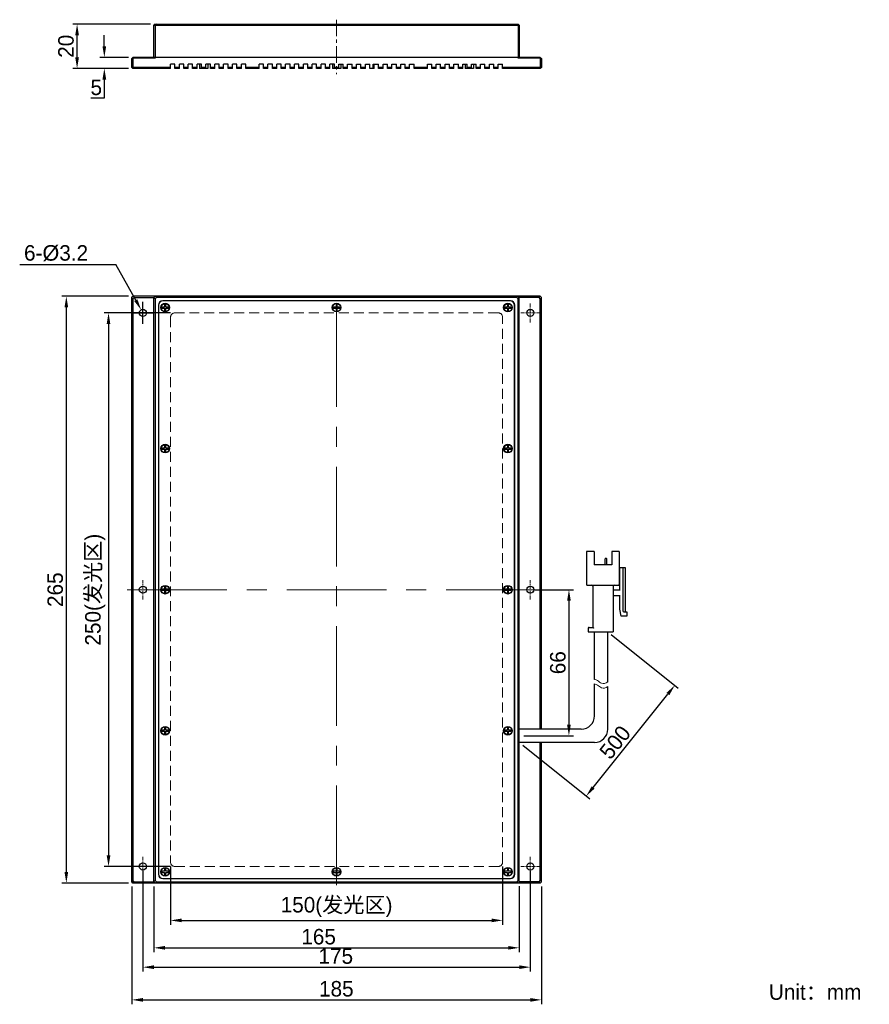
# Model space of a CAD drawing. Header units: inches. Extents: x 4508 to 4700, y -7160 to -6938.
import ezdxf

# ---------------------------------------------------------------- set-up
doc = ezdxf.new("R2010")
doc.units = ezdxf.units.IN
doc.header["$LTSCALE"] = 3
doc.header["$MEASUREMENT"] = 0
doc.header["$PDSIZE"] = -5
doc.linetypes.add('CENTERX2', pattern=[4, 2.5, -0.5, 0.5, -0.5])
doc.linetypes.add('DASHED2', pattern=[0.375, 0.25, -0.125])
doc.layers.get('Defpoints').update_dxf_attribs({"lineweight": 18})
for name, color, linetype, lineweight in [('中心线', 1, 'CENTERX2', 20), ('标注', 3, 'Continuous', 25), ('粗实线', 7, 'Continuous', 30), ('细实线', 7, 'Continuous', 15), ('虚线', 6, 'DASHED2', 18)]:
    doc.layers.add(name, color=color, linetype=linetype, lineweight=lineweight)
doc.styles.get("Standard").update_dxf_attribs({"font": '兰亭黑 GBK.TTF'})
doc.dimstyles.new('CST Standard', dxfattribs={"dimtxt": 3.5, "dimasz": 2.5, "dimexe": 1, "dimexo": 1, "dimgap": 0.6, "dimtad": 1, "dimtoh": 1, "dimdsep": 46, "dimtxsty": 'Standard', "dimcen": -2.5, "dimdle": 5, "dimclrd": 9, "dimclre": 9, "dimadec": 1, "dimazin": 2, "dimtfac": 1, "dimtofl": 0, "dimtmove": 0, "dimatfit": 0, "dimfxl": 1, "dimtolj": 1, "dimarcsym": 0})

# ---------------------------------------------------------------- blocks, each defined once
blk = doc.blocks.new('*X1')
at = {"layer": 'Defpoints', "color": 0}
for p in [(4542.22, -7127.79), (4617.22, -7127.79), (4617.22, -7140.97)]:
    blk.add_point(p, dxfattribs=at)
at = {"layer": '标注', "color": 9, "linetype": 'Continuous', "lineweight": -2, "ltscale": 3}
for p, q in [((4542.22, -7128.79), (4542.22, -7141.97)), ((4617.22, -7128.79), (4617.22, -7141.97)), ((4544.72, -7140.97), (4614.72, -7140.97))]:
    blk.add_line(p, q, dxfattribs=at)
at = {"layer": '标注', "color": 9}
for points in [[(4544.72, -7140.55), (4544.72, -7141.38), (4542.22, -7140.97)], [(4614.72, -7141.38), (4614.72, -7140.55), (4617.22, -7140.97)]]:
    blk.add_solid(points, dxfattribs=at)
at = {"layer": '标注', "color": 0, "ltscale": 3, "insert": (4579.72, -7137.96), "char_height": 3.5, "attachment_point": 5}
blk.add_mtext('\\A1;150(发光区)', dxfattribs=at)
blk = doc.blocks.new('*X2')
at = {"layer": 'Defpoints', "color": 0}
for p in [(4538.47, -7132.3), (4620.97, -7132.23), (4620.97, -7147.16)]:
    blk.add_point(p, dxfattribs=at)
at = {"layer": '标注', "color": 9, "linetype": 'Continuous', "lineweight": -2, "ltscale": 3}
for p, q in [((4538.47, -7133.3), (4538.47, -7148.16)), ((4620.97, -7133.23), (4620.97, -7148.16)), ((4540.97, -7147.16), (4618.47, -7147.16))]:
    blk.add_line(p, q, dxfattribs=at)
at = {"layer": '标注', "color": 9}
for points in [[(4540.97, -7146.74), (4540.97, -7147.57), (4538.47, -7147.16)], [(4618.47, -7147.57), (4618.47, -7146.74), (4620.97, -7147.16)]]:
    blk.add_solid(points, dxfattribs=at)
at = {"layer": '标注', "color": 0, "ltscale": 3, "insert": (4575.66, -7144.67), "char_height": 3.5, "attachment_point": 5}
blk.add_mtext('\\A1;165', dxfattribs=at)
blk = doc.blocks.new('*X3')
at = {"layer": 'Defpoints', "color": 0}
for p in [(4533.47, -7132.29), (4625.97, -7132.29), (4625.97, -7158.91)]:
    blk.add_point(p, dxfattribs=at)
at = {"layer": '标注', "color": 9, "linetype": 'Continuous', "lineweight": -2, "ltscale": 3}
for p, q in [((4533.47, -7133.29), (4533.47, -7159.91)), ((4625.97, -7133.29), (4625.97, -7159.91)), ((4535.97, -7158.91), (4623.47, -7158.91))]:
    blk.add_line(p, q, dxfattribs=at)
at = {"layer": '标注', "color": 9}
for points in [[(4535.97, -7158.5), (4535.97, -7159.33), (4533.47, -7158.91)], [(4623.47, -7159.33), (4623.47, -7158.5), (4625.97, -7158.91)]]:
    blk.add_solid(points, dxfattribs=at)
at = {"layer": '标注', "color": 0, "ltscale": 3, "insert": (4579.66, -7156.43), "char_height": 3.5, "attachment_point": 5}
blk.add_mtext('\\A1;185', dxfattribs=at)
blk = doc.blocks.new('*X4')
at = {"layer": 'Defpoints', "color": 0}
for p in [(4535.97, -7128.79), (4623.47, -7128.79), (4623.47, -7151.53)]:
    blk.add_point(p, dxfattribs=at)
at = {"layer": '标注', "color": 9, "linetype": 'Continuous', "lineweight": -2, "ltscale": 3}
for p, q in [((4535.97, -7129.79), (4535.97, -7152.53)), ((4623.47, -7129.79), (4623.47, -7152.53)), ((4538.47, -7151.53), (4620.97, -7151.53))]:
    blk.add_line(p, q, dxfattribs=at)
at = {"layer": '标注', "color": 9}
for points in [[(4538.47, -7151.11), (4538.47, -7151.95), (4535.97, -7151.53)], [(4620.97, -7151.95), (4620.97, -7151.11), (4623.47, -7151.53)]]:
    blk.add_solid(points, dxfattribs=at)
at = {"layer": '标注', "color": 0, "ltscale": 3, "insert": (4579.54, -7149.04), "char_height": 3.5, "attachment_point": 5}
blk.add_mtext('\\A1;175', dxfattribs=at)
blk = doc.blocks.new('*X5')
at = {"layer": 'Defpoints', "color": 0}
for p in [(4543.22, -7003.79), (4528.22, -7128.79), (4543.22, -7128.79)]:
    blk.add_point(p, dxfattribs=at)
at = {"layer": '标注', "color": 9, "linetype": 'Continuous', "lineweight": -2, "ltscale": 3}
for p, q in [((4542.22, -7003.79), (4527.22, -7003.79)), ((4528.22, -7006.29), (4528.22, -7126.29)), ((4542.22, -7128.79), (4527.22, -7128.79))]:
    blk.add_line(p, q, dxfattribs=at)
at = {"layer": '标注', "color": 9}
for points in [[(4528.63, -7006.29), (4527.8, -7006.29), (4528.22, -7003.79)], [(4527.8, -7126.29), (4528.63, -7126.29), (4528.22, -7128.79)]]:
    blk.add_solid(points, dxfattribs=at)
at = {"layer": '标注', "color": 0, "ltscale": 3, "insert": (4525.21, -7066.29), "char_height": 3.5, "attachment_point": 5, "rotation": 90}
blk.add_mtext('\\A1;250(发光区)', dxfattribs=at)
blk = doc.blocks.new('*X6')
at = {"layer": 'Defpoints', "color": 0}
for p in [(4518.69, -7000.04), (4533.72, -7000.04), (4533.72, -7132.54)]:
    blk.add_point(p, dxfattribs=at)
at = {"layer": '标注', "color": 9, "linetype": 'Continuous', "lineweight": -2, "ltscale": 3}
for p, q in [((4532.72, -7000.04), (4517.69, -7000.04)), ((4518.69, -7130.04), (4518.69, -7002.54)), ((4532.72, -7132.54), (4517.69, -7132.54))]:
    blk.add_line(p, q, dxfattribs=at)
at = {"layer": '标注', "color": 9}
for points in [[(4519.1, -7002.54), (4518.27, -7002.54), (4518.69, -7000.04)], [(4518.27, -7130.04), (4519.1, -7130.04), (4518.69, -7132.54)]]:
    blk.add_solid(points, dxfattribs=at)
at = {"layer": '标注', "color": 0, "ltscale": 3, "insert": (4516.19, -7066.29), "char_height": 3.5, "attachment_point": 5, "rotation": 90}
blk.add_mtext('\\A1;265', dxfattribs=at)
blk = doc.blocks.new('*X7')
at = {"layer": 'Defpoints', "color": 0}
for p in [(4527.27, -6946.09), (4533.72, -6946.09), (4533.72, -6948.59)]:
    blk.add_point(p, dxfattribs=at)
at = {"layer": '标注', "color": 9, "linetype": 'Continuous', "lineweight": -2, "ltscale": 3}
for p, q in [((4527.27, -6943.59), (4527.27, -6941.09)), ((4532.72, -6946.09), (4526.27, -6946.09)), ((4532.72, -6948.59), (4526.27, -6948.59)), ((4527.27, -6951.09), (4527.27, -6955.34)), ((4527.27, -6955.34), (4524.23, -6955.34))]:
    blk.add_line(p, q, dxfattribs=at)
at = {"layer": '标注', "color": 9}
for points in [[(4526.85, -6943.59), (4527.69, -6943.59), (4527.27, -6946.09)], [(4527.69, -6951.09), (4526.85, -6951.09), (4527.27, -6948.59)]]:
    blk.add_solid(points, dxfattribs=at)
at = {"layer": '标注', "color": 0, "ltscale": 3, "insert": (4525.45, -6952.88), "char_height": 3.5, "attachment_point": 5}
blk.add_mtext('\\A1;5', dxfattribs=at)
blk = doc.blocks.new('*X8')
at = {"layer": 'Defpoints', "color": 0}
for p in [(4521.12, -6938.59), (4538.72, -6938.59), (4533.72, -6948.59)]:
    blk.add_point(p, dxfattribs=at)
at = {"layer": '标注', "color": 9, "linetype": 'Continuous', "lineweight": -2, "ltscale": 3}
for p, q in [((4537.72, -6938.59), (4520.12, -6938.59)), ((4521.12, -6946.09), (4521.12, -6941.09)), ((4532.72, -6948.59), (4520.12, -6948.59))]:
    blk.add_line(p, q, dxfattribs=at)
at = {"layer": '标注', "color": 9}
for points in [[(4521.53, -6941.09), (4520.7, -6941.09), (4521.12, -6938.59)], [(4520.7, -6946.09), (4521.53, -6946.09), (4521.12, -6948.59)]]:
    blk.add_solid(points, dxfattribs=at)
at = {"layer": '标注', "color": 0, "ltscale": 3, "insert": (4518.62, -6943.59), "char_height": 3.5, "attachment_point": 5, "rotation": 90}
blk.add_mtext('\\A1;20', dxfattribs=at)
blk = doc.blocks.new('*X9')
at = {"layer": 'Defpoints', "color": 0}
for p in [(4535.58, -7003.09), (4536.36, -7004.49)]:
    blk.add_point(p, dxfattribs=at)
at = {"layer": '标注', "color": 9, "linetype": 'Continuous', "lineweight": -2, "ltscale": 3}
for p in [(4508.16, -6992.84), (4534.37, -7000.9)]:
    blk.add_line(p, (4529.89, -6992.84), dxfattribs=at)
at = {"layer": '标注', "color": 9, "linetype": 'Continuous', "ltscale": 3}
for p, q in [((4535.97, -7006.29), (4535.97, -7001.29)), ((4533.47, -7003.79), (4538.47, -7003.79))]:
    blk.add_line(p, q, dxfattribs=at)
at = {"layer": '标注', "color": 9}
blk.add_solid([(4534, -7001.11), (4534.73, -7000.7), (4535.58, -7003.09)], dxfattribs=at)
at = {"layer": '标注', "color": 0, "ltscale": 3, "insert": (4516.37, -6990.31), "char_height": 3.5, "attachment_point": 5}
blk.add_mtext('\\A1;\\A1;6-{\\fArial|b0|i0|c134|p34;%%C}3.2', dxfattribs=at)
blk = doc.blocks.new('*X10')
at = {"layer": 'Defpoints', "color": 0}
for p in [(4640.97, -7075.79), (4656.1, -7087.89), (4620.97, -7100.79)]:
    blk.add_point(p, dxfattribs=at)
at = {"layer": '标注', "color": 9, "linetype": 'Continuous', "lineweight": -2, "ltscale": 3}
for p, q in [((4641.75, -7076.42), (4656.88, -7088.52)), ((4637.66, -7110.94), (4654.53, -7089.85)), ((4621.75, -7101.42), (4636.88, -7113.52))]:
    blk.add_line(p, q, dxfattribs=at)
at = {"layer": '标注', "color": 9}
for points in [[(4654.86, -7090.11), (4654.21, -7089.59), (4656.1, -7087.89)], [(4637.33, -7110.68), (4637.98, -7111.2), (4636.1, -7112.89)]]:
    blk.add_solid(points, dxfattribs=at)
at = {"layer": '标注', "color": 0, "ltscale": 3, "insert": (4642.62, -7100.76), "char_height": 3.5, "attachment_point": 5, "rotation": 51.3402}
blk.add_mtext('\\A1;500', dxfattribs=at)
blk = doc.blocks.new('*X11')
at = {"layer": 'Defpoints', "color": 0}
for p in [(4623.47, -7066.29), (4620.98, -7099.28), (4632.19, -7099.28)]:
    blk.add_point(p, dxfattribs=at)
at = {"layer": '标注', "color": 9, "linetype": 'Continuous', "lineweight": -2, "ltscale": 3}
for p, q in [((4624.47, -7066.29), (4633.19, -7066.29)), ((4632.19, -7068.79), (4632.19, -7096.78)), ((4621.98, -7099.28), (4633.19, -7099.28))]:
    blk.add_line(p, q, dxfattribs=at)
at = {"layer": '标注', "color": 9}
for points in [[(4632.61, -7068.79), (4631.77, -7068.79), (4632.19, -7066.29)], [(4631.77, -7096.78), (4632.61, -7096.78), (4632.19, -7099.28)]]:
    blk.add_solid(points, dxfattribs=at)
at = {"layer": '标注', "color": 0, "ltscale": 3, "insert": (4629.7, -7082.78), "char_height": 3.5, "attachment_point": 5, "rotation": 90}
blk.add_mtext('\\A1;66', dxfattribs=at)

msp = doc.modelspace()

# ---------------------------------------------------------------- linework, layer by layer
at = {"layer": '中心线', "color": 0, "ltscale": 0.5}
msp.add_line((4579.718, -6937.5826), (4579.718, -6949.8632), dxfattribs=at)
at = {"layer": '中心线', "color": 0, "ltscale": 3}
for p, q in [((4579.718, -7133.0267), (4579.718, -6999.5533)), ((4532.4603, -7066.29), (4626.9756, -7066.29))]:
    msp.add_line(p, q, dxfattribs=at)
at = {"layer": '中心线', "color": 0, "ltscale": 0.1}
for p, q in [((4535.968, -7005.99), (4535.968, -7001.59)), ((4623.468, -7005.99), (4623.468, -7001.59)), ((4538.168, -7003.79), (4533.768, -7003.79)), ((4625.668, -7003.79), (4621.268, -7003.79)), ((4535.968, -7068.49), (4535.968, -7064.09)), ((4623.468, -7068.49), (4623.468, -7064.09)), ((4538.168, -7066.29), (4533.768, -7066.29)), ((4625.668, -7066.29), (4621.268, -7066.29)), ((4535.968, -7130.99), (4535.968, -7126.59)), ((4623.468, -7130.99), (4623.468, -7126.59)), ((4538.168, -7128.79), (4533.768, -7128.79)), ((4625.668, -7128.79), (4621.268, -7128.79))]:
    msp.add_line(p, q, dxfattribs=at)
at = {"layer": '粗实线', "color": 0}
for p, q in [((4538.718, -6938.593), (4538.468, -6938.843)), ((4538.468, -6946.0965), (4538.468, -6938.843)), ((4538.718, -6938.8711), (4538.468, -6938.8711)), ((4538.718, -6938.593), (4620.718, -6938.593)), ((4538.7741, -6938.843), (4538.718, -6938.8711)), ((4538.718, -6938.8711), (4538.718, -6946.093)), ((4539.0241, -6938.593), (4538.7741, -6938.843)), ((4538.7741, -6938.843), (4620.6618, -6938.843)), ((4620.4118, -6938.593), (4620.6618, -6938.843)), ((4620.718, -6938.8711), (4620.6618, -6938.843)), ((4620.718, -6938.593), (4620.968, -6938.843)), ((4620.718, -6938.8711), (4620.718, -6946.093)), ((4620.968, -6938.8711), (4620.718, -6938.8711)), ((4620.968, -6938.843), (4620.968, -6946.093)), ((4533.468, -6946.343), (4533.718, -6946.093)), ((4533.468, -6948.343), (4533.468, -6946.343)), ((4533.718, -6946.4355), (4533.468, -6946.6855)), ((4533.7928, -6946.2858), (4533.6097, -6946.2012)), ((4625.718, -6946.093), (4533.718, -6946.093)), ((4533.7928, -6946.2858), (4533.718, -6946.4355)), ((4533.718, -6946.4355), (4533.718, -6948.343)), ((4533.8311, -6946.2681), (4533.7928, -6946.2858)), ((4533.8311, -6946.2681), (4534.0062, -6946.093)), ((4538.713, -6946.2681), (4533.8311, -6946.2681)), ((4538.713, -6946.2681), (4538.468, -6946.0965)), ((4538.713, -6946.093), (4538.713, -6946.2681)), ((4543.218, -6947.593), (4542.218, -6947.593)), ((4542.218, -6948.593), (4542.218, -6947.593)), ((4543.218, -6948.593), (4543.218, -6947.593)), ((4545.218, -6947.593), (4544.218, -6947.593)), ((4544.218, -6948.593), (4544.218, -6947.593)), ((4545.218, -6948.593), (4545.218, -6947.593)), ((4547.218, -6947.593), (4546.218, -6947.593)), ((4546.218, -6948.593), (4546.218, -6947.593)), ((4547.218, -6948.593), (4547.218, -6947.593)), ((4549.218, -6947.593), (4548.218, -6947.593)), ((4548.218, -6948.593), (4548.218, -6947.593)), ((4548.793, -6947.593), (4548.793, -6948.593)), ((4549.218, -6948.593), (4549.218, -6947.593)), ((4551.218, -6947.593), (4550.218, -6947.593)), ((4550.218, -6948.593), (4550.218, -6947.593)), ((4550.643, -6947.593), (4550.643, -6948.593)), ((4551.218, -6948.593), (4551.218, -6947.593)), ((4553.218, -6947.593), (4552.218, -6947.593)), ((4552.218, -6948.593), (4552.218, -6947.593)), ((4553.218, -6948.593), (4553.218, -6947.593)), ((4555.218, -6947.593), (4554.218, -6947.593)), ((4554.218, -6948.593), (4554.218, -6947.593)), ((4555.218, -6948.593), (4555.218, -6947.593)), ((4557.218, -6947.593), (4556.218, -6947.593)), ((4556.218, -6948.593), (4556.218, -6947.593)), ((4557.218, -6948.593), (4557.218, -6947.593)), ((4559.218, -6947.593), (4558.218, -6947.593)), ((4558.218, -6948.593), (4558.218, -6947.593)), ((4559.218, -6948.593), (4559.218, -6947.593)), ((4563.218, -6947.593), (4562.218, -6947.593)), ((4562.218, -6948.593), (4562.218, -6947.593)), ((4563.218, -6948.593), (4563.218, -6947.593)), ((4565.218, -6947.593), (4564.218, -6947.593)), ((4564.218, -6948.593), (4564.218, -6947.593)), ((4565.218, -6948.593), (4565.218, -6947.593)), ((4567.218, -6947.593), (4566.218, -6947.593)), ((4566.218, -6948.593), (4566.218, -6947.593)), ((4567.218, -6948.593), (4567.218, -6947.593)), ((4569.218, -6947.593), (4568.218, -6947.593)), ((4568.218, -6948.593), (4568.218, -6947.593)), ((4569.218, -6948.593), (4569.218, -6947.593)), ((4571.218, -6947.593), (4570.218, -6947.593)), ((4570.218, -6948.593), (4570.218, -6947.593)), ((4571.218, -6948.593), (4571.218, -6947.593)), ((4573.218, -6947.593), (4572.218, -6947.593)), ((4572.218, -6948.593), (4572.218, -6947.593)), ((4573.218, -6948.593), (4573.218, -6947.593)), ((4575.218, -6947.593), (4574.218, -6947.593)), ((4574.218, -6948.593), (4574.218, -6947.593)), ((4575.218, -6948.593), (4575.218, -6947.593)), ((4577.218, -6947.593), (4576.218, -6947.593)), ((4576.218, -6948.593), (4576.218, -6947.593)), ((4577.218, -6948.593), (4577.218, -6947.593)), ((4579.218, -6947.593), (4578.218, -6947.593)), ((4578.218, -6948.593), (4578.218, -6947.593)), ((4578.793, -6947.593), (4578.793, -6948.593)), ((4579.218, -6948.593), (4579.218, -6947.593)), ((4580.218, -6947.593), (4581.218, -6947.593)), ((4580.218, -6948.593), (4580.218, -6947.593)), ((4580.643, -6947.593), (4580.643, -6948.593)), ((4581.218, -6948.593), (4581.218, -6947.593)), ((4582.218, -6947.593), (4583.218, -6947.593)), ((4582.218, -6948.593), (4582.218, -6947.593)), ((4583.218, -6948.593), (4583.218, -6947.593)), ((4584.218, -6947.593), (4585.218, -6947.593)), ((4584.218, -6948.593), (4584.218, -6947.593)), ((4585.218, -6948.593), (4585.218, -6947.593)), ((4586.218, -6947.593), (4587.218, -6947.593)), ((4586.218, -6948.593), (4586.218, -6947.593)), ((4587.218, -6948.593), (4587.218, -6947.593)), ((4587.968, -6947.593), (4589.218, -6947.593)), ((4587.968, -6948.593), (4587.968, -6947.593)), ((4588.218, -6948.593), (4588.218, -6947.593)), ((4589.218, -6948.593), (4589.218, -6947.593)), ((4590.218, -6948.593), (4590.218, -6947.593)), ((4590.218, -6947.593), (4591.218, -6947.593)), ((4591.218, -6948.593), (4591.218, -6947.593)), ((4592.218, -6948.593), (4592.218, -6947.593)), ((4592.218, -6947.593), (4593.218, -6947.593)), ((4593.218, -6948.593), (4593.218, -6947.593)), ((4594.218, -6948.593), (4594.218, -6947.593)), ((4594.218, -6947.593), (4595.218, -6947.593)), ((4595.218, -6948.593), (4595.218, -6947.593)), ((4596.218, -6948.593), (4596.218, -6947.593)), ((4596.218, -6947.593), (4597.218, -6947.593)), ((4597.218, -6948.593), (4597.218, -6947.593)), ((4600.218, -6948.593), (4600.218, -6947.593)), ((4600.218, -6947.593), (4601.218, -6947.593)), ((4601.218, -6948.593), (4601.218, -6947.593)), ((4602.218, -6948.593), (4602.218, -6947.593)), ((4602.218, -6947.593), (4603.218, -6947.593)), ((4603.218, -6948.593), (4603.218, -6947.593)), ((4604.218, -6948.593), (4604.218, -6947.593)), ((4604.218, -6947.593), (4605.218, -6947.593)), ((4605.218, -6948.593), (4605.218, -6947.593)), ((4606.218, -6948.593), (4606.218, -6947.593)), ((4606.218, -6947.593), (4607.218, -6947.593)), ((4607.218, -6948.593), (4607.218, -6947.593)), ((4608.218, -6948.593), (4608.218, -6947.593)), ((4608.218, -6947.593), (4609.218, -6947.593)), ((4608.793, -6947.593), (4608.793, -6948.593)), ((4609.218, -6948.593), (4609.218, -6947.593)), ((4610.218, -6948.593), (4610.218, -6947.593)), ((4610.218, -6947.593), (4611.218, -6947.593)), ((4610.643, -6947.593), (4610.643, -6948.593)), ((4611.218, -6948.593), (4611.218, -6947.593)), ((4612.218, -6948.593), (4612.218, -6947.593)), ((4612.218, -6947.593), (4613.218, -6947.593)), ((4613.218, -6948.593), (4613.218, -6947.593)), ((4614.218, -6948.593), (4614.218, -6947.593)), ((4614.218, -6947.593), (4615.218, -6947.593)), ((4615.218, -6948.593), (4615.218, -6947.593)), ((4616.218, -6948.593), (4616.218, -6947.593)), ((4616.218, -6947.593), (4617.218, -6947.593)), ((4617.218, -6948.593), (4617.218, -6947.593)), ((4620.718, -6946.2681), (4620.718, -6946.093)), ((4620.968, -6946.093), (4620.718, -6946.2681)), ((4625.6048, -6946.2681), (4620.718, -6946.2681)), ((4625.4298, -6946.093), (4625.6048, -6946.2681)), ((4625.718, -6946.3205), (4625.6048, -6946.2681)), ((4625.718, -6946.093), (4625.9679, -6946.3429)), ((4625.718, -6946.3205), (4625.718, -6948.343)), ((4625.968, -6946.3423), (4625.718, -6946.3205)), ((4625.968, -6946.343), (4625.968, -6948.343)), ((4533.718, -6948.593), (4533.468, -6948.343)), ((4533.593, -6948.468), (4533.718, -6948.343)), ((4542.218, -6948.343), (4533.718, -6948.343)), ((4542.218, -6948.593), (4533.718, -6948.593)), ((4544.218, -6948.343), (4543.218, -6948.343)), ((4544.218, -6948.593), (4543.218, -6948.593)), ((4546.218, -6948.343), (4545.218, -6948.343)), ((4546.218, -6948.593), (4545.218, -6948.593)), ((4548.218, -6948.343), (4547.218, -6948.343)), ((4548.218, -6948.593), (4547.218, -6948.593)), ((4549.218, -6948.593), (4548.793, -6948.593)), ((4550.218, -6948.343), (4549.218, -6948.343)), ((4550.218, -6948.593), (4549.218, -6948.593)), ((4550.643, -6948.593), (4550.218, -6948.593)), ((4552.218, -6948.343), (4551.218, -6948.343)), ((4552.218, -6948.593), (4551.218, -6948.593)), ((4554.218, -6948.343), (4553.218, -6948.343)), ((4554.218, -6948.593), (4553.218, -6948.593)), ((4556.218, -6948.343), (4555.218, -6948.343)), ((4556.218, -6948.593), (4555.218, -6948.593)), ((4558.218, -6948.343), (4557.218, -6948.343)), ((4558.218, -6948.593), (4557.218, -6948.593)), ((4562.218, -6948.343), (4559.218, -6948.343)), ((4562.218, -6948.593), (4559.218, -6948.593)), ((4564.218, -6948.343), (4563.218, -6948.343)), ((4564.218, -6948.593), (4563.218, -6948.593)), ((4566.218, -6948.343), (4565.218, -6948.343)), ((4566.218, -6948.593), (4565.218, -6948.593)), ((4568.218, -6948.343), (4567.218, -6948.343)), ((4568.218, -6948.593), (4567.218, -6948.593)), ((4570.218, -6948.343), (4569.218, -6948.343)), ((4570.218, -6948.593), (4569.218, -6948.593)), ((4572.218, -6948.343), (4571.218, -6948.343)), ((4572.218, -6948.593), (4571.218, -6948.593)), ((4574.218, -6948.343), (4573.218, -6948.343)), ((4574.218, -6948.593), (4573.218, -6948.593)), ((4576.218, -6948.343), (4575.218, -6948.343)), ((4576.218, -6948.593), (4575.218, -6948.593)), ((4578.218, -6948.343), (4577.218, -6948.343)), ((4578.218, -6948.593), (4577.218, -6948.593)), ((4579.218, -6948.593), (4578.793, -6948.593)), ((4580.218, -6948.343), (4579.218, -6948.343)), ((4580.218, -6948.593), (4579.218, -6948.593)), ((4580.643, -6948.593), (4580.218, -6948.593)), ((4582.218, -6948.343), (4581.218, -6948.343)), ((4582.218, -6948.593), (4581.218, -6948.593)), ((4584.218, -6948.343), (4583.218, -6948.343)), ((4584.218, -6948.593), (4583.218, -6948.593)), ((4586.218, -6948.343), (4585.218, -6948.343)), ((4586.218, -6948.593), (4585.218, -6948.593)), ((4588.218, -6948.593), (4587.218, -6948.593)), ((4590.218, -6948.343), (4589.218, -6948.343)), ((4590.218, -6948.593), (4589.218, -6948.593)), ((4592.218, -6948.343), (4591.218, -6948.343)), ((4592.218, -6948.593), (4591.218, -6948.593)), ((4594.218, -6948.343), (4593.218, -6948.343)), ((4594.218, -6948.593), (4593.218, -6948.593)), ((4596.218, -6948.343), (4595.218, -6948.343)), ((4596.218, -6948.593), (4595.218, -6948.593)), ((4600.218, -6948.343), (4597.218, -6948.343)), ((4600.218, -6948.593), (4597.218, -6948.593)), ((4602.218, -6948.343), (4601.218, -6948.343)), ((4602.218, -6948.593), (4601.218, -6948.593)), ((4604.218, -6948.343), (4603.218, -6948.343)), ((4604.218, -6948.593), (4603.218, -6948.593)), ((4606.218, -6948.343), (4605.218, -6948.343)), ((4606.218, -6948.593), (4605.218, -6948.593)), ((4608.218, -6948.343), (4607.218, -6948.343)), ((4608.218, -6948.593), (4607.218, -6948.593)), ((4609.218, -6948.593), (4608.793, -6948.593)), ((4610.218, -6948.343), (4609.218, -6948.343)), ((4610.218, -6948.593), (4609.218, -6948.593)), ((4610.643, -6948.593), (4610.218, -6948.593)), ((4612.218, -6948.343), (4611.218, -6948.343)), ((4612.218, -6948.593), (4611.218, -6948.593)), ((4614.218, -6948.343), (4613.218, -6948.343)), ((4614.218, -6948.593), (4613.218, -6948.593)), ((4616.218, -6948.343), (4615.218, -6948.343)), ((4616.218, -6948.593), (4615.218, -6948.593)), ((4625.718, -6948.343), (4617.218, -6948.343)), ((4625.718, -6948.593), (4617.218, -6948.593)), ((4625.968, -6948.343), (4625.718, -6948.593)), ((4625.718, -6948.343), (4625.843, -6948.468)), ((4533.468, -7000.29), (4533.718, -7000.04)), ((4533.718, -7000.6453), (4533.468, -7000.2885)), ((4533.468, -7132.29), (4533.468, -7000.29)), ((4625.718, -7000.04), (4533.718, -7000.04)), ((4534.0062, -7000.29), (4533.718, -7000.6453)), ((4533.718, -7000.6453), (4533.718, -7131.9347)), ((4534.0062, -7000.29), (4533.8311, -7000.04)), ((4534.0062, -7000.29), (4538.468, -7000.29)), ((4538.468, -7000.29), (4538.718, -7000.04)), ((4538.713, -7000.04), (4538.468, -7000.285)), ((4538.468, -7132.295), (4538.468, -7000.285)), ((4538.718, -7000.5962), (4538.468, -7000.3462)), ((4539.0241, -7000.29), (4538.718, -7000.5962)), ((4538.718, -7000.5962), (4538.718, -7131.9838)), ((4539.0241, -7000.29), (4538.7741, -7000.04)), ((4620.4118, -7000.29), (4539.0241, -7000.29)), ((4618.968, -7001.04), (4540.468, -7001.04)), ((4618.918, -7001.09), (4540.518, -7001.09)), ((4620.4118, -7000.29), (4620.6618, -7000.04)), ((4620.718, -7000.5962), (4620.4118, -7000.29)), ((4620.718, -7000.04), (4620.968, -7000.29)), ((4620.718, -7000.5962), (4620.968, -7000.3462)), ((4620.718, -7131.9838), (4620.718, -7000.5962)), ((4620.968, -7000.285), (4620.723, -7000.04)), ((4620.968, -7132.29), (4620.968, -7000.285)), ((4625.4298, -7000.29), (4620.968, -7000.29)), ((4625.6048, -7000.04), (4625.4298, -7000.29)), ((4625.718, -7000.6453), (4625.4298, -7000.29)), ((4625.718, -7000.04), (4625.968, -7000.29)), ((4625.9679, -7000.2885), (4625.718, -7000.6453)), ((4625.718, -7097.7925), (4625.718, -7000.6453)), ((4625.968, -7097.7925), (4625.968, -7000.29)), ((4539.468, -7002.04), (4539.468, -7130.54)), ((4539.518, -7002.09), (4539.518, -7130.49)), ((4540.268, -7002.465), (4540.268, -7002.715)), ((4540.893, -7002.465), (4540.268, -7002.465)), ((4540.268, -7002.715), (4540.893, -7002.715)), ((4540.893, -7001.84), (4540.893, -7002.465)), ((4541.143, -7001.84), (4540.893, -7001.84)), ((4540.893, -7002.715), (4540.893, -7003.34)), ((4540.893, -7003.34), (4541.143, -7003.34)), ((4541.143, -7002.465), (4541.143, -7001.84)), ((4541.768, -7002.465), (4541.143, -7002.465)), ((4541.143, -7003.34), (4541.143, -7002.715)), ((4541.143, -7002.715), (4541.768, -7002.715)), ((4541.768, -7002.715), (4541.768, -7002.465)), ((4578.968, -7002.465), (4578.968, -7002.715)), ((4579.593, -7002.465), (4578.968, -7002.465)), ((4578.968, -7002.715), (4579.593, -7002.715)), ((4579.593, -7001.84), (4579.593, -7002.465)), ((4579.843, -7001.84), (4579.593, -7001.84)), ((4579.593, -7002.715), (4579.593, -7003.34)), ((4579.593, -7003.34), (4579.843, -7003.34)), ((4579.843, -7002.465), (4579.843, -7001.84)), ((4580.468, -7002.465), (4579.843, -7002.465)), ((4579.843, -7003.34), (4579.843, -7002.715)), ((4579.843, -7002.715), (4580.468, -7002.715)), ((4580.468, -7002.715), (4580.468, -7002.465)), ((4617.668, -7002.465), (4617.668, -7002.715)), ((4618.293, -7002.465), (4617.668, -7002.465)), ((4617.668, -7002.715), (4618.293, -7002.715)), ((4618.293, -7001.84), (4618.293, -7002.465)), ((4618.543, -7001.84), (4618.293, -7001.84)), ((4618.293, -7002.715), (4618.293, -7003.34)), ((4618.293, -7003.34), (4618.543, -7003.34)), ((4618.543, -7002.465), (4618.543, -7001.84)), ((4619.168, -7002.465), (4618.543, -7002.465)), ((4618.543, -7003.34), (4618.543, -7002.715)), ((4618.543, -7002.715), (4619.168, -7002.715)), ((4619.168, -7002.715), (4619.168, -7002.465)), ((4619.918, -7130.49), (4619.918, -7002.09)), ((4619.968, -7130.54), (4619.968, -7002.04)), ((4540.893, -7034.315), (4540.268, -7034.315)), ((4540.268, -7034.315), (4540.268, -7034.565)), ((4540.268, -7034.565), (4540.893, -7034.565)), ((4541.143, -7033.69), (4540.893, -7033.69)), ((4540.893, -7033.69), (4540.893, -7034.315)), ((4540.893, -7034.565), (4540.893, -7035.19)), ((4541.143, -7034.315), (4541.143, -7033.69)), ((4541.768, -7034.315), (4541.143, -7034.315)), ((4541.143, -7034.565), (4541.768, -7034.565)), ((4541.143, -7035.19), (4541.143, -7034.565)), ((4541.768, -7034.565), (4541.768, -7034.315)), ((4617.668, -7034.315), (4617.668, -7034.565)), ((4618.293, -7034.315), (4617.668, -7034.315)), ((4617.668, -7034.565), (4618.293, -7034.565)), ((4618.293, -7033.69), (4618.293, -7034.315)), ((4618.543, -7033.69), (4618.293, -7033.69)), ((4618.293, -7034.565), (4618.293, -7035.19)), ((4618.543, -7034.315), (4618.543, -7033.69)), ((4619.168, -7034.315), (4618.543, -7034.315)), ((4618.543, -7035.19), (4618.543, -7034.565)), ((4618.543, -7034.565), (4619.168, -7034.565)), ((4619.168, -7034.565), (4619.168, -7034.315)), ((4540.893, -7035.19), (4541.143, -7035.19)), ((4618.293, -7035.19), (4618.543, -7035.19)), ((4637.868, -7057.6925), (4636.168, -7057.6925)), ((4636.168, -7057.6925), (4636.168, -7065.0925)), ((4637.868, -7057.6925), (4637.868, -7060.6925)), ((4643.568, -7057.6925), (4641.868, -7057.6925)), ((4641.868, -7057.6925), (4641.868, -7060.6925)), ((4643.568, -7057.6925), (4643.568, -7065.0925)), ((4641.868, -7060.6925), (4637.868, -7060.6925)), ((4640.3673, -7060.6925), (4640.3673, -7059.3125)), ((4640.618, -7059.2125), (4640.4673, -7059.2125)), ((4640.718, -7060.6925), (4640.718, -7059.3125)), ((4643.568, -7061.2925), (4644.868, -7061.2925)), ((4643.668, -7062.4925), (4643.568, -7062.4925)), ((4643.668, -7066.4925), (4643.668, -7061.2925)), ((4644.368, -7061.2925), (4644.368, -7071.0925)), ((4644.868, -7061.2925), (4644.868, -7071.2925)), ((4541.143, -7065.54), (4540.893, -7065.54)), ((4540.893, -7065.54), (4540.893, -7066.165)), ((4541.143, -7066.165), (4541.143, -7065.54)), ((4618.293, -7065.54), (4618.293, -7066.165)), ((4618.543, -7065.54), (4618.293, -7065.54)), ((4618.543, -7066.165), (4618.543, -7065.54)), ((4636.368, -7065.2925), (4643.368, -7065.2925)), ((4637.568, -7065.4925), (4637.568, -7074.7925)), ((4642.168, -7065.4925), (4642.168, -7075.7925)), ((4540.893, -7066.165), (4540.268, -7066.165)), ((4540.268, -7066.165), (4540.268, -7066.415)), ((4540.268, -7066.415), (4540.893, -7066.415)), ((4540.893, -7066.415), (4540.893, -7067.04)), ((4540.893, -7067.04), (4541.143, -7067.04)), ((4541.768, -7066.165), (4541.143, -7066.165)), ((4541.143, -7066.415), (4541.768, -7066.415)), ((4541.143, -7067.04), (4541.143, -7066.415)), ((4541.768, -7066.415), (4541.768, -7066.165)), ((4617.668, -7066.165), (4617.668, -7066.415)), ((4618.293, -7066.165), (4617.668, -7066.165)), ((4617.668, -7066.415), (4618.293, -7066.415)), ((4618.293, -7066.415), (4618.293, -7067.04)), ((4618.293, -7067.04), (4618.543, -7067.04)), ((4619.168, -7066.165), (4618.543, -7066.165)), ((4618.543, -7067.04), (4618.543, -7066.415)), ((4618.543, -7066.415), (4619.168, -7066.415)), ((4619.168, -7066.415), (4619.168, -7066.165)), ((4642.368, -7066.2925), (4643.668, -7066.2925)), ((4643.668, -7067.6925), (4642.368, -7067.6925)), ((4643.668, -7070.6925), (4643.668, -7067.4925)), ((4643.968, -7072.2925), (4643.668, -7070.6925)), ((4645.268, -7072.2925), (4643.968, -7072.2925)), ((4644.568, -7071.2925), (4645.268, -7071.2925)), ((4645.268, -7071.2925), (4645.268, -7072.2925)), ((4636.568, -7074.9925), (4636.568, -7075.7925)), ((4636.568, -7075.7925), (4642.168, -7075.7925)), ((4636.768, -7074.7925), (4637.568, -7074.7925)), ((4540.893, -7098.015), (4540.268, -7098.015)), ((4540.268, -7098.015), (4540.268, -7098.265)), ((4540.268, -7098.265), (4540.893, -7098.265)), ((4541.143, -7097.39), (4540.893, -7097.39)), ((4540.893, -7097.39), (4540.893, -7098.015)), ((4540.893, -7098.265), (4540.893, -7098.89)), ((4540.893, -7098.89), (4541.143, -7098.89)), ((4541.143, -7098.015), (4541.143, -7097.39)), ((4541.768, -7098.015), (4541.143, -7098.015)), ((4541.143, -7098.265), (4541.768, -7098.265)), ((4541.143, -7098.89), (4541.143, -7098.265)), ((4541.768, -7098.265), (4541.768, -7098.015)), ((4617.668, -7098.015), (4617.668, -7098.265)), ((4618.293, -7098.015), (4617.668, -7098.015)), ((4617.668, -7098.265), (4618.293, -7098.265)), ((4618.293, -7097.39), (4618.293, -7098.015)), ((4618.543, -7097.39), (4618.293, -7097.39)), ((4618.293, -7098.265), (4618.293, -7098.89)), ((4618.293, -7098.89), (4618.543, -7098.89)), ((4618.543, -7098.015), (4618.543, -7097.39)), ((4619.168, -7098.015), (4618.543, -7098.015)), ((4618.543, -7098.89), (4618.543, -7098.265)), ((4618.543, -7098.265), (4619.168, -7098.265)), ((4619.168, -7098.265), (4619.168, -7098.015)), ((4625.718, -7131.9347), (4625.718, -7100.7925)), ((4625.968, -7132.29), (4625.968, -7100.7925)), ((4540.893, -7129.865), (4540.268, -7129.865)), ((4540.268, -7129.865), (4540.268, -7130.115)), ((4540.268, -7130.115), (4540.893, -7130.115)), ((4541.143, -7129.24), (4540.893, -7129.24)), ((4540.893, -7129.24), (4540.893, -7129.865)), ((4540.893, -7130.115), (4540.893, -7130.74)), ((4541.143, -7129.865), (4541.143, -7129.24)), ((4541.768, -7129.865), (4541.143, -7129.865)), ((4541.143, -7130.115), (4541.768, -7130.115)), ((4541.143, -7130.74), (4541.143, -7130.115)), ((4541.768, -7130.115), (4541.768, -7129.865)), ((4579.593, -7129.865), (4578.968, -7129.865)), ((4578.968, -7129.865), (4578.968, -7130.115)), ((4578.968, -7130.115), (4579.593, -7130.115)), ((4579.843, -7129.24), (4579.593, -7129.24)), ((4579.593, -7129.24), (4579.593, -7129.865)), ((4579.593, -7130.115), (4579.593, -7130.74)), ((4579.843, -7129.865), (4579.843, -7129.24)), ((4580.468, -7129.865), (4579.843, -7129.865)), ((4579.843, -7130.115), (4580.468, -7130.115)), ((4579.843, -7130.74), (4579.843, -7130.115)), ((4580.468, -7130.115), (4580.468, -7129.865)), ((4618.293, -7129.865), (4617.668, -7129.865)), ((4617.668, -7129.865), (4617.668, -7130.115)), ((4617.668, -7130.115), (4618.293, -7130.115)), ((4618.543, -7129.24), (4618.293, -7129.24)), ((4618.293, -7129.24), (4618.293, -7129.865)), ((4618.293, -7130.115), (4618.293, -7130.74)), ((4618.543, -7129.865), (4618.543, -7129.24)), ((4619.168, -7129.865), (4618.543, -7129.865)), ((4618.543, -7130.115), (4619.168, -7130.115)), ((4618.543, -7130.74), (4618.543, -7130.115)), ((4619.168, -7130.115), (4619.168, -7129.865)), ((4533.6097, -7132.0893), (4533.468, -7131.9475)), ((4533.718, -7132.54), (4533.468, -7132.29)), ((4533.6097, -7132.0893), (4533.718, -7131.9347)), ((4533.7928, -7132.54), (4533.6097, -7132.0893)), ((4533.718, -7131.9347), (4534.0062, -7132.29)), ((4533.8311, -7132.54), (4534.0062, -7132.29)), ((4534.0062, -7132.29), (4538.468, -7132.29)), ((4538.718, -7131.9838), (4538.468, -7132.2338)), ((4538.718, -7132.54), (4538.468, -7132.29)), ((4538.468, -7132.295), (4538.713, -7132.54)), ((4538.718, -7131.9838), (4539.0241, -7132.29)), ((4539.0241, -7132.29), (4538.7741, -7132.54)), ((4539.0241, -7132.29), (4620.4118, -7132.29)), ((4540.468, -7131.54), (4618.968, -7131.54)), ((4540.518, -7131.49), (4618.918, -7131.49)), ((4540.893, -7130.74), (4541.143, -7130.74)), ((4579.593, -7130.74), (4579.843, -7130.74)), ((4618.293, -7130.74), (4618.543, -7130.74)), ((4620.4118, -7132.29), (4620.718, -7131.9838)), ((4620.4118, -7132.29), (4620.6618, -7132.54)), ((4620.718, -7131.9838), (4620.968, -7132.2338)), ((4620.968, -7132.29), (4620.718, -7132.54)), ((4625.4298, -7132.29), (4620.968, -7132.29)), ((4625.4298, -7132.29), (4625.718, -7131.9347)), ((4625.4298, -7132.29), (4625.6048, -7132.54)), ((4625.718, -7131.9347), (4625.9679, -7132.2915)), ((4625.968, -7132.29), (4625.718, -7132.54)), ((4620.718, -7132.54), (4533.718, -7132.54)), ((4625.718, -7132.54), (4620.718, -7132.54))]:
    msp.add_line(p, q, dxfattribs=at)
at = {"layer": '粗实线', "color": 0, "ltscale": 3}
for p, q in [((4637.968, -7086.5536), (4637.968, -7075.7925)), ((4640.968, -7087.1008), (4640.968, -7075.7925)), ((4637.968, -7094.7925), (4637.968, -7087.5796)), ((4640.968, -7097.7925), (4640.968, -7088.1268)), ((4634.968, -7097.7925), (4620.968, -7097.7925)), ((4637.968, -7100.7925), (4620.968, -7100.7925))]:
    msp.add_line(p, q, dxfattribs=at)
at = {"layer": '粗实线', "color": 0}
for centre, radius in [((4535.968, -7003.79), 0.8), ((4541.018, -7002.59), 0.975), ((4541.018, -7002.59), 0.925), ((4579.718, -7002.59), 0.975), ((4579.718, -7002.59), 0.925), ((4618.418, -7002.59), 0.975), ((4618.418, -7002.59), 0.925), ((4623.468, -7003.79), 0.8), ((4541.018, -7034.44), 0.975), ((4541.018, -7034.44), 0.925), ((4618.418, -7034.44), 0.975), ((4618.418, -7034.44), 0.925), ((4535.968, -7066.29), 0.8), ((4541.018, -7066.29), 0.975), ((4541.018, -7066.29), 0.925), ((4618.418, -7066.29), 0.975), ((4618.418, -7066.29), 0.925), ((4623.468, -7066.29), 0.8), ((4541.018, -7098.14), 0.975), ((4541.018, -7098.14), 0.925), ((4618.418, -7098.14), 0.975), ((4618.418, -7098.14), 0.925), ((4535.968, -7128.79), 0.8), ((4541.018, -7129.99), 0.975), ((4541.018, -7129.99), 0.925), ((4579.718, -7129.99), 0.975), ((4579.718, -7129.99), 0.925), ((4618.418, -7129.99), 0.975), ((4618.418, -7129.99), 0.925), ((4623.468, -7128.79), 0.8)]:
    msp.add_circle(centre, radius, dxfattribs=at)
for centre, radius, start, end in [((4540.468, -7002.04), 1, 90, 180), ((4540.518, -7002.09), 1, 90, 180), ((4618.918, -7002.09), 1, 360, 90), ((4618.968, -7002.04), 1, 360, 90), ((4640.4673, -7059.3125), 0.1, 90, 180), ((4640.618, -7059.3125), 0.1, 0, 90), ((4636.368, -7065.0925), 0.2, 180, 270), ((4637.368, -7065.4925), 0.2, 0, 90), ((4642.368, -7065.4925), 0.2, 90, 180), ((4643.368, -7065.0925), 0.2, 270, 0), ((4642.368, -7066.0925), 0.2, 180, 270), ((4642.368, -7067.8925), 0.2, 90, 180), ((4644.568, -7071.0925), 0.2, 180, 270), ((4636.768, -7074.9925), 0.2, 90, 180), ((4540.468, -7130.54), 1, 180, 270), ((4540.518, -7130.49), 1, 180, 270), ((4618.918, -7130.49), 1, 270, 0), ((4618.968, -7130.54), 1, 270, 0)]:
    msp.add_arc(centre, radius, start, end, dxfattribs=at)
at = {"layer": '粗实线', "color": 0, "ltscale": 3}
for centre in [(4634.968, -7094.7925), (4637.968, -7097.7925)]:
    msp.add_arc(centre, 3, 270, 0, dxfattribs=at)
at = {"layer": '粗实线', "color": 0}
msp.add_open_spline([(4637.568, -7074.7925), (4637.5706, -7074.7952), (4637.58, -7074.8045), (4637.5987, -7074.8232), (4637.6258, -7074.8503), (4637.6581, -7074.8827), (4637.6937, -7074.9183), (4637.7306, -7074.9552), (4637.7555, -7074.9801), (4637.768, -7074.9925)], degree=3, knots=[0, 0, 0, 0, 0.011210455, 0.039721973, 0.079360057, 0.126110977, 0.177172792, 0.230194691, 0.282842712, 0.282842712, 0.282842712, 0.282842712], dxfattribs=at)
at = {"layer": '细实线', "color": 0, "ltscale": 3}
for points in [[(4637.968, -7086.5536), (4638.2065, -7086.5903), (4638.7555, -7086.7896), (4639.6999, -7087.7437), (4640.489, -7087.4425), (4640.968, -7087.1008)], [(4637.968, -7087.5796), (4638.2065, -7087.6163), (4638.7555, -7087.8157), (4639.6999, -7088.7698), (4640.489, -7088.4685), (4640.968, -7088.1268)]]:
    msp.add_open_spline(points, degree=3, knots=[0, 0, 0, 0, 0.82868138, 1.95237162, 3.60091036, 3.60091036, 3.60091036, 3.60091036], dxfattribs=at)
at = {"layer": '虚线', "color": 0, "ltscale": 3}
for p, q in [((4542.218, -7004.79), (4542.218, -7127.79)), ((4616.218, -7003.79), (4543.218, -7003.79)), ((4617.218, -7127.79), (4617.218, -7004.79)), ((4543.218, -7128.79), (4616.218, -7128.79))]:
    msp.add_line(p, q, dxfattribs=at)
for centre, start, end in [((4543.218, -7004.79), 90, 180), ((4616.218, -7004.79), 0, 90), ((4543.218, -7127.79), 180, 270), ((4616.218, -7127.79), 270, 0)]:
    msp.add_arc(centre, 1, start, end, dxfattribs=at)

# ---------------------------------------------------------------- texts
at = {"layer": '标注', "color": 0, "ltscale": 3, "insert": (4677.3406, -7155.392), "char_height": 3.5, "width": 55.615857, "attachment_point": 1}
msp.add_mtext('{\\C0;Unit：mm}', dxfattribs=at)

# ---------------------------------------------------------------- dimensions: what is measured, and where the dimension line sits
at = {"layer": '标注', "color": 0, "ltscale": 3}
for base, p2, picture, middle in [((4521.117, -6938.593), (4538.718, -6938.593), '*X8', (4521.117, -6943.593)), ((4527.2701, -6946.093), (4533.718, -6946.093), '*X7', (4525.4515, -6955.343))]:
    dim = msp.add_linear_dim(base=base, p1=(4533.718, -6948.593), p2=p2, angle=90, dimstyle='CST Standard', override={"dimlfac": 2, "dimsah": 1, "dimtzin": 0}, dxfattribs=at)
    dim.commit()
    dim.dimension.update_dxf_attribs({"geometry": picture, "text_midpoint": middle, "dimtype": 160})
dim = msp.add_diameter_dim_2p(p1=(4536.3559, -7004.4896), p2=(4535.58, -7003.0904), text='\\A1;6-{\\fArial|b0|i0|c134|p34;%%C}3.2', dimstyle='CST Standard', override={"dimlfac": 2, "dimpost": '6-%%C<>通孔', "dimtxsty": 'Standard', "dimsah": 1, "dimtzin": 0}, dxfattribs=at)
dim.commit()
dim.dimension.update_dxf_attribs({"geometry": '*X9', "text_midpoint": (4516.3707, -6992.8384), "dimtype": 163})
for base, p1, p2, angle, override, picture, middle in [((4518.6858, -7000.04), (4533.718, -7132.54), (4533.718, -7000.04), 90, {"dimlfac": 2, "dimsah": 1, "dimtzin": 0}, '*X6', (4516.1892, -7066.29)), ((4528.2173, -7128.79), (4543.218, -7003.79), (4543.218, -7128.79), 270, {"dimlfac": 2, "dimpost": '(发光区)', "dimsah": 1, "dimtzin": 0}, '*X5', (4525.2076, -7066.29)), ((4632.1912, -7099.2771), (4623.468, -7066.29), (4620.9799, -7099.2771), 270, {"dimdec": 1, "dimlfac": 2, "dimsah": 1, "dimtzin": 8}, '*X11', (4629.7037, -7082.7836))]:
    dim = msp.add_linear_dim(base=base, p1=p1, p2=p2, angle=angle, dimstyle='CST Standard', override=override, dxfattribs=at)
    dim.commit()
    dim.dimension.update_dxf_attribs({"geometry": picture, "text_midpoint": middle})
dim = msp.add_linear_dim(base=(4656.095, -7087.8942), p1=(4620.968, -7100.7925), p2=(4640.968, -7075.7925), angle=51.340192, text='500', dimstyle='CST Standard', override={"dimlfac": 2, "dimsah": 1, "dimtzin": 0}, dxfattribs=at)
dim.commit()
dim.dimension.update_dxf_attribs({"geometry": '*X10', "text_midpoint": (4644.5626, -7102.3097), "dimtype": 160})
dim = msp.add_linear_dim(base=(4617.218, -7140.9681), p1=(4542.218, -7127.79), p2=(4617.218, -7127.79), dimstyle='CST Standard', override={"dimlfac": 2, "dimpost": '(发光区)', "dimsah": 1, "dimtzin": 0}, dxfattribs=at)
dim.commit()
dim.dimension.update_dxf_attribs({"geometry": '*X1', "text_midpoint": (4579.718, -7137.9584)})
for base, p1, p2, override, picture, middle in [((4623.468, -7151.5305), (4535.968, -7128.79), (4623.468, -7128.79), {"dimlfac": 2, "dimsah": 1, "dimtzin": 0}, '*X4', (4579.5406, -7151.5305)), ((4625.968, -7158.9148), (4533.468, -7132.29), (4625.968, -7132.29), {"dimlfac": 2, "dimsah": 1, "dimtzin": 0}, '*X3', (4579.6615, -7158.9148)), ((4620.968, -7147.1557), (4538.468, -7132.295), (4620.968, -7132.2338), {"dimlfac": 2, "dimsah": 1, "dimtmove": 0, "dimtzin": 0}, '*X2', (4575.6649, -7147.1557))]:
    dim = msp.add_linear_dim(base=base, p1=p1, p2=p2, dimstyle='CST Standard', override=override, dxfattribs=at)
    dim.commit()
    dim.dimension.update_dxf_attribs({"geometry": picture, "text_midpoint": middle, "dimtype": 160})

doc.saveas('drawing.dxf')
